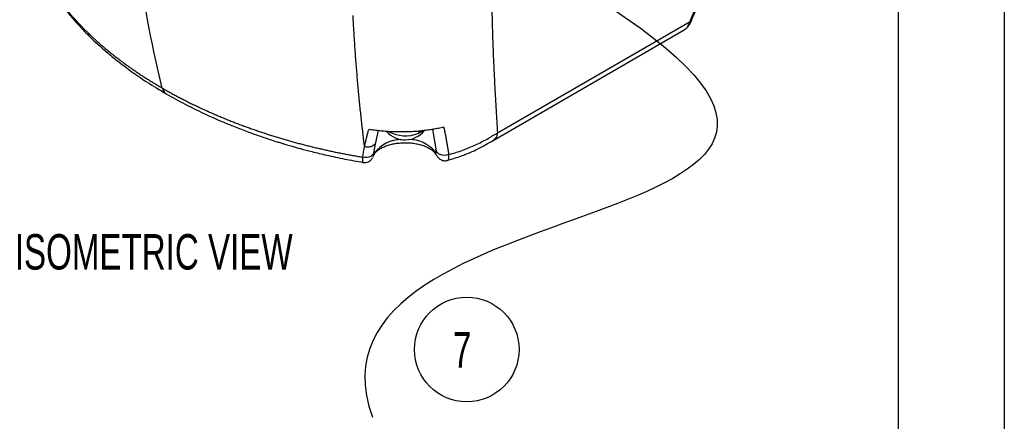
# Model space of a CAD drawing. Header units: millimetres. Extents: x 0 to 768, y 0 to 594.
# Tile 115 of 145: x 606 to 768, y 318 to 384. Entities that reach past the tile are written whole.
import ezdxf

# ---------------------------------------------------------------- set-up
doc = ezdxf.new("R2010")
doc.units = ezdxf.units.MM
doc.header["$LTSCALE"] = 2.75
doc.layers.add('DIMENSIONS', color=140, linetype='Continuous', lineweight=25)
doc.layers.add('TEXT', color=140, linetype='Continuous', lineweight=25)
doc.styles.add('SLDTEXTSTYLE0', font='TXT', dxfattribs={"width": 0.7})

msp = doc.modelspace()

# ---------------------------------------------------------------- linework, layer by layer
at = {"color": 7, "linetype": 'Continuous'}
msp.add_line((768.36, 593.73), (768.36, 0.01), dxfattribs=at)
for p, q in [((684.28, 364.14), (715.7, 382.29)), ((684.98, 365.37), (716.66, 383.66)), ((664.96, 363.81), (665.42, 365.76)), ((672.17, 365.67), (671.91, 365.29)), ((672.25, 365.44), (672.08, 365.54)), ((672.75, 365.74), (672.25, 365.44)), ((672.25, 365.44), (672.4, 365.7)), ((674.3, 365.95), (674.9, 362.42)), ((664.67, 362.11), (664.97, 363.83)), ((674.91, 362.42), (674.89, 362.29))]:
    msp.add_line(p, q)
at = {"flags": 128}
for points in [[(664.71, 362.42), (664.68, 362.15), (664.57, 361.9), (664.38, 361.69), (664.13, 361.51), (663.84, 361.39), (663.5, 361.33), (663.16, 361.33), (662.81, 361.4)], [(664.64, 361.71), (664.69, 361.83), (664.74, 362.05)], [(674.83, 361.88), (674.75, 362.06), (674.7, 362.27)], [(676.95, 361.8), (676.6, 361.71), (676.24, 361.67), (675.88, 361.71), (675.55, 361.8), (675.27, 361.96), (675.05, 362.17), (674.91, 362.41), (674.85, 362.68)]]:
    msp.add_lwpolyline(points, dxfattribs=at)
for centre, radius, start, end in [((716.64, 383.93), 0.28, 273.7629, 332.5805), ((631.25, 373.01), 1.42, 190.9275, 238.0721), ((669.78, 368.3), 4.07, 221.8206, 320.9635), ((669.8, 370.75), 5.85, 242.4323, 291.2064), ((670.35, 369.31), 4.31, 291.3064, 296.2483), ((669.13, 358.83), 5.44, 89.4573, 143.8082), ((670.49, 358.84), 5.44, 39.2092, 91.1439)]:
    msp.add_arc(centre, radius, start, end)
for points, knots in [([(716.66, 383.66), (716.73, 383.83), (716.86, 384.17), (717.07, 384.68), (717.28, 385.19), (717.51, 385.71), (717.73, 386.23), (717.96, 386.74), (718.2, 387.26), (718.44, 387.78), (718.69, 388.31), (718.95, 388.83), (719.21, 389.35), (719.47, 389.88), (720.23, 391.36), (721.58, 393.79), (723.65, 397.12), (725.89, 400.34), (727.72, 402.68), (729.02, 404.24), (729.75, 405.07), (730.48, 405.88), (731.22, 406.68), (731.97, 407.46), (732.72, 408.22), (733.24, 408.71), (733.49, 408.96)], [0, 0, 0, 0, 0.019208, 0.038397, 0.057573, 0.076742, 0.095909, 0.11508, 0.134262, 0.153459, 0.172678, 0.191924, 0.211203, 0.230521, 0.249884, 0.3748, 0.499572, 0.624214, 0.749126, 0.785002, 0.820808, 0.856578, 0.892346, 0.92815, 0.964022, 1, 1, 1, 1]), ([(716.89, 383.81), (717.28, 384.76), (718.01, 386.55), (719.22, 389.09), (720.28, 391.12), (721.15, 392.7), (721.84, 393.88), (722.45, 394.89), (723.14, 396.01), (724.04, 397.4), (725.28, 399.19), (726.66, 401.07), (728.16, 402.97), (729.74, 404.83), (731.52, 406.78), (732.8, 408.04), (733.47, 408.69)], [0, 0, 0, 0, 0.109074, 0.203768, 0.284923, 0.337111, 0.381666, 0.418478, 0.452435, 0.509157, 0.579503, 0.663656, 0.735889, 0.815983, 0.903996, 1, 1, 1, 1]), ([(610.08, 391.84), (610.15, 391.7), (610.3, 391.4), (610.53, 390.96), (610.77, 390.52), (611.03, 390.08), (611.29, 389.64), (611.56, 389.21), (611.84, 388.77), (612.13, 388.33), (612.42, 387.89), (612.73, 387.46), (613.05, 387.02), (613.38, 386.58), (613.71, 386.15), (614.06, 385.72), (614.41, 385.28), (614.78, 384.85), (615.15, 384.42), (615.53, 383.99), (615.92, 383.56), (616.33, 383.13), (616.74, 382.71), (617.16, 382.28), (617.58, 381.86), (618.02, 381.44), (618.47, 381.02), (618.92, 380.6), (619.39, 380.18), (619.86, 379.77), (620.34, 379.36), (620.84, 378.95), (621.34, 378.54), (621.84, 378.13), (622.36, 377.73), (622.89, 377.33), (623.42, 376.93), (623.97, 376.53), (624.52, 376.14), (625.08, 375.75), (625.65, 375.36), (626.22, 374.98), (626.81, 374.6), (627.4, 374.22), (628, 373.84), (628.61, 373.47), (629.22, 373.1), (629.64, 372.86), (629.85, 372.74)], [0, 0, 0, 0, 0.020283, 0.040637, 0.061062, 0.081559, 0.102126, 0.122765, 0.143475, 0.164256, 0.185109, 0.206032, 0.227025, 0.248089, 0.269223, 0.290427, 0.311699, 0.33304, 0.354449, 0.375925, 0.397467, 0.419075, 0.440748, 0.462485, 0.484285, 0.506148, 0.528071, 0.550053, 0.572095, 0.594194, 0.616348, 0.638558, 0.66082, 0.683135, 0.705499, 0.727913, 0.750373, 0.772878, 0.795426, 0.818017, 0.840647, 0.863314, 0.886018, 0.908755, 0.931524, 0.954323, 0.977149, 1, 1, 1, 1]), ([(610.37, 391.22), (610.77, 390.46), (611.57, 388.96), (612.98, 386.87), (614.39, 385.02), (615.73, 383.46), (616.93, 382.17), (618.05, 381.04), (619.26, 379.91), (620.72, 378.62), (622.53, 377.13), (624.75, 375.46), (627.41, 373.64), (629.43, 372.44), (630.5, 371.8)], [0, 0, 0, 0, 0.10392, 0.204209, 0.292396, 0.368489, 0.43247, 0.48456, 0.539972, 0.607553, 0.687245, 0.779083, 0.883225, 1, 1, 1, 1]), ([(684.04, 388.41), (684.04, 388.13), (684.04, 387.58), (684.05, 386.76), (684.06, 385.93), (684.07, 385.09), (684.09, 384.25), (684.11, 383.41), (684.13, 382.56), (684.16, 381.71), (684.18, 380.86), (684.21, 380), (684.25, 379.13), (684.28, 378.27), (684.32, 377.4), (684.37, 376.2), (684.44, 374.67), (684.54, 372.82), (684.64, 370.97), (684.75, 369.1), (684.86, 367.23), (684.94, 365.99), (684.98, 365.37)], [0, 0, 0, 0, 0.032546, 0.06549, 0.098835, 0.132582, 0.166734, 0.201293, 0.23626, 0.271637, 0.307428, 0.343632, 0.380253, 0.417293, 0.454752, 0.492634, 0.573154, 0.655266, 0.738988, 0.824339, 0.911336, 1, 1, 1, 1]), ([(663.12, 363.11), (663.08, 363.45), (662.99, 364.14), (662.87, 365.18), (662.75, 366.24), (662.63, 367.31), (662.51, 368.4), (662.39, 369.52), (662.28, 370.65), (662.16, 371.8), (662.06, 372.97), (661.95, 374.17), (661.85, 375.39), (661.75, 376.63), (661.65, 377.9), (661.56, 379.2), (661.47, 380.53), (661.38, 381.88), (661.3, 383.26), (661.25, 384.2), (661.23, 384.67)], [0, 0, 0, 0, 0.050381, 0.101188, 0.15245, 0.204198, 0.256463, 0.309278, 0.362678, 0.416698, 0.471376, 0.526751, 0.582863, 0.639754, 0.697468, 0.75605, 0.815545, 0.876002, 0.93747, 1, 1, 1, 1]), ([(715.69, 382.31), (715.86, 382.43), (716.27, 382.69), (716.52, 383.31), (716.66, 383.66)], [0, 0, 0, 0, 0.426918, 1, 1, 1, 1]), ([(715.7, 382.28), (715.82, 382.37), (716.07, 382.54), (716.4, 382.9), (716.68, 383.32), (716.82, 383.65), (716.89, 383.81)], [0, 0, 0, 0, 0.259797, 0.51354, 0.760561, 1, 1, 1, 1]), ([(629.85, 372.74), (630.06, 372.62), (630.48, 372.38), (631.12, 372.02), (631.76, 371.67), (632.41, 371.33), (633.06, 370.98), (633.72, 370.65), (634.39, 370.31), (635.06, 369.99), (635.74, 369.66), (636.42, 369.35), (637.1, 369.03), (637.79, 368.73), (638.48, 368.42), (639.18, 368.12), (639.88, 367.83), (640.59, 367.54), (641.3, 367.26), (642.01, 366.98), (642.73, 366.71), (643.45, 366.44), (644.17, 366.18), (644.89, 365.93), (645.62, 365.68), (646.35, 365.43), (647.08, 365.19), (647.82, 364.95), (648.56, 364.72), (649.3, 364.5), (650.04, 364.28), (650.78, 364.07), (651.52, 363.86), (652.27, 363.66), (653.02, 363.46), (653.77, 363.27), (654.52, 363.08), (655.27, 362.9), (656.02, 362.73), (656.77, 362.56), (657.53, 362.39), (658.28, 362.23), (659.04, 362.08), (659.79, 361.93), (660.55, 361.79), (661.3, 361.65), (662.06, 361.52), (662.56, 361.44), (662.81, 361.4)], [0, 0, 0, 0, 0.022851, 0.045677, 0.068476, 0.091245, 0.113982, 0.136686, 0.159353, 0.181983, 0.204574, 0.227122, 0.249627, 0.272087, 0.294501, 0.316865, 0.33918, 0.361442, 0.383652, 0.405806, 0.427905, 0.449947, 0.471929, 0.493852, 0.515715, 0.537515, 0.559252, 0.580925, 0.602533, 0.624075, 0.645551, 0.66696, 0.688301, 0.709573, 0.730777, 0.751911, 0.772975, 0.793968, 0.814891, 0.835744, 0.856525, 0.877235, 0.897874, 0.918441, 0.938938, 0.959363, 0.979717, 1, 1, 1, 1]), ([(630.5, 371.8), (631.53, 371.22), (633.5, 370.12), (636.47, 368.66), (639.23, 367.42), (641.73, 366.39), (643.96, 365.54), (645.88, 364.85), (647.47, 364.32), (648.64, 363.94), (649.43, 363.7), (649.92, 363.55), (650.49, 363.38), (651.35, 363.13), (652.72, 362.74), (654.61, 362.25), (657.03, 361.67), (659.84, 361.06), (661.87, 360.71), (662.88, 360.53)], [0, 0, 0, 0, 0.112479, 0.214237, 0.305323, 0.385756, 0.45553, 0.51462, 0.562858, 0.600233, 0.619155, 0.6333, 0.643909, 0.669507, 0.709537, 0.763972, 0.832827, 0.916214, 1, 1, 1, 1]), ([(676.14, 366.3), (676, 366.27), (675.71, 366.21), (675.29, 366.12), (674.86, 366.04), (674.43, 365.96), (673.99, 365.89), (673.56, 365.83), (673.12, 365.77), (672.69, 365.72), (672.25, 365.67), (671.81, 365.63), (671.36, 365.6), (670.92, 365.57), (670.47, 365.55), (669.9, 365.53), (669.19, 365.52), (668.33, 365.53), (667.46, 365.56), (666.57, 365.62), (665.66, 365.7), (664.74, 365.8), (664.12, 365.88), (663.8, 365.93)], [0, 0, 0, 0, 0.0362465, 0.0723338, 0.1082809, 0.1441067, 0.1798305, 0.2154719, 0.2510504, 0.2865856, 0.3220973, 0.3576054, 0.3931295, 0.4286896, 0.4643052, 0.4999961, 0.5664505, 0.6343426, 0.7038142, 0.7749973, 0.8480148, 0.9229806, 1, 1, 1, 1]), ([(676.14, 366.3), (676.19, 366.1), (676.28, 365.67), (676.41, 365.04), (676.54, 364.4), (676.65, 363.76), (676.76, 363.11), (676.86, 362.46), (676.92, 362.02), (676.95, 361.8)], [0, 0, 0, 0, 0.139666, 0.280406, 0.422215, 0.565089, 0.709017, 0.853991, 1, 1, 1, 1]), ([(663.12, 363.11), (663.16, 363.3), (663.24, 363.68), (663.37, 364.24), (663.5, 364.81), (663.65, 365.37), (663.75, 365.74), (663.8, 365.93)], [0, 0, 0, 0, 0.202281, 0.403361, 0.603303, 0.802165, 1, 1, 1, 1]), ([(676.95, 361.8), (677.75, 362.02), (678.53, 362.27), (680.01, 362.81), (680.71, 363.1), (682.04, 363.72), (682.67, 364.04), (683.86, 364.7), (684.42, 365.04), (684.98, 365.37)], [0, 0, 0, 0, 0.25, 0.25, 0.5, 0.5, 0.75, 0.75, 1, 1, 1, 1]), ([(684.98, 365.37), (684.91, 365.07), (684.79, 364.53), (684.43, 364.28), (684.26, 364.17)], [0, 0, 0, 0, 0.553711, 1, 1, 1, 1]), ([(664.96, 363.83), (664.95, 363.78), (664.91, 363.65), (664.76, 363.44), (664.5, 363.23), (664.17, 363.09), (663.81, 363.03), (663.45, 363.03), (663.23, 363.09), (663.12, 363.11)], [0, 0, 0, 0, 0.0726911, 0.2308988, 0.3946648, 0.5584302, 0.7166365, 0.8647777, 1, 1, 1, 1]), ([(664.66, 361.75), (664.68, 361.8), (664.74, 361.92), (664.93, 362.17), (665.27, 362.49), (665.74, 362.82), (666.32, 363.11), (667, 363.37), (667.77, 363.57), (668.59, 363.7), (669.45, 363.77), (670.32, 363.76), (671.18, 363.68), (672, 363.52), (672.75, 363.31), (673.41, 363.04), (673.96, 362.73), (674.39, 362.41), (674.68, 362.12), (674.78, 361.96), (674.83, 361.89)], [0, 0, 0, 0, 0.02936, 0.084591, 0.143353, 0.200733, 0.258082, 0.315895, 0.374332, 0.433319, 0.492696, 0.552271, 0.611835, 0.671128, 0.729953, 0.788134, 0.845559, 0.90228, 0.958714, 1, 1, 1, 1]), ([(676.76, 360.87), (677.55, 361.1), (679.33, 361.61), (681.84, 362.75), (683.46, 363.68), (684.28, 364.15)], [0, 0, 0, 0, 0.281227, 0.634654, 1, 1, 1, 1]), ([(662.89, 360.55), (662.88, 360.54), (662.82, 360.49), (662.8, 360.73), (662.81, 361.18), (662.81, 361.4)], [0, 0, 0, 0, 0.064674, 0.532041, 1, 1, 1, 1]), ([(662.88, 360.52), (663.02, 360.51), (663.32, 360.49), (663.77, 360.62), (664.17, 360.88), (664.35, 361.15), (664.44, 361.28)], [0, 0, 0, 0, 0.232879, 0.484618, 0.744606, 1, 1, 1, 1]), ([(664.49, 361.38), (664.51, 361.44), (664.56, 361.58), (664.63, 361.93), (664.67, 362.11)], [0, 0, 0, 0, 0.489091, 1, 1, 1, 1]), ([(664.5, 361.41), (664.51, 361.44), (664.55, 361.52), (664.6, 361.63), (664.64, 361.71)], [0, 0, 0, 0, 0.36389, 1, 1, 1, 1]), ([(664.62, 361.86), (664.62, 361.83), (664.62, 361.79), (664.67, 361.9), (664.72, 362), (664.74, 362.05)], [0, 0, 0, 0, 0.4993, 0.749201, 1, 1, 1, 1]), ([(674.7, 362.27), (674.72, 362.25), (674.74, 362.21), (674.77, 362.16), (674.8, 362.11), (674.83, 362.08), (674.86, 362.05), (674.88, 362.04), (674.9, 362.05), (674.91, 362.09), (674.91, 362.17), (674.89, 362.3), (674.87, 362.47), (674.86, 362.61), (674.85, 362.68)], [0, 0, 0, 0, 0.04892, 0.096769, 0.14394, 0.190845, 0.263541, 0.341926, 0.420631, 0.500726, 0.6238, 0.746345, 0.870938, 1, 1, 1, 1]), ([(674.83, 361.89), (674.92, 361.74), (675.11, 361.44), (675.51, 361.04), (675.99, 360.82), (676.43, 360.78), (676.66, 360.83), (676.77, 360.85)], [0, 0, 0, 0, 0.22424, 0.464329, 0.727818, 0.864892, 1, 1, 1, 1]), ([(676.95, 361.8), (676.94, 361.56), (676.94, 361.09), (676.88, 360.82), (676.77, 360.86), (676.76, 360.87)], [0, 0, 0, 0, 0.475961, 0.948295, 1, 1, 1, 1])]:
    msp.add_open_spline(points, degree=3, knots=knots)
for points in [[(629.85, 372.74), (627.92, 380.36), (626.59, 388.01), (625.59, 396.3)], [(662.81, 361.4), (662.9, 361.97), (663.01, 362.54), (663.12, 363.11)]]:
    msp.add_open_spline(points, degree=3)
at = {"layer": 'DIMENSIONS'}
msp.add_circle((679.93, 329.78), 8.6, dxfattribs=at)
msp.add_open_spline([(703.29, 386.18), (763.67, 346.69), (650.32, 358.2), (664.41, 318.66)], degree=3, dxfattribs=at)
at = {"layer": 'TEXT'}
msp.add_line((750.89, 576.26), (750.89, 17.46), dxfattribs=at)

# ---------------------------------------------------------------- texts
at = {"layer": 'DIMENSIONS', "attachment_point": 1, "style": 'SLDTEXTSTYLE0'}
for s, insert, char_height in [('ISOMETRIC VIEW', (605.58, 348.74), 5.8208), ('7', (677.65, 332.63), 5.82)]:
    msp.add_mtext(s, dxfattribs=dict(at, insert=insert, char_height=char_height))

doc.saveas('drawing.dxf')
